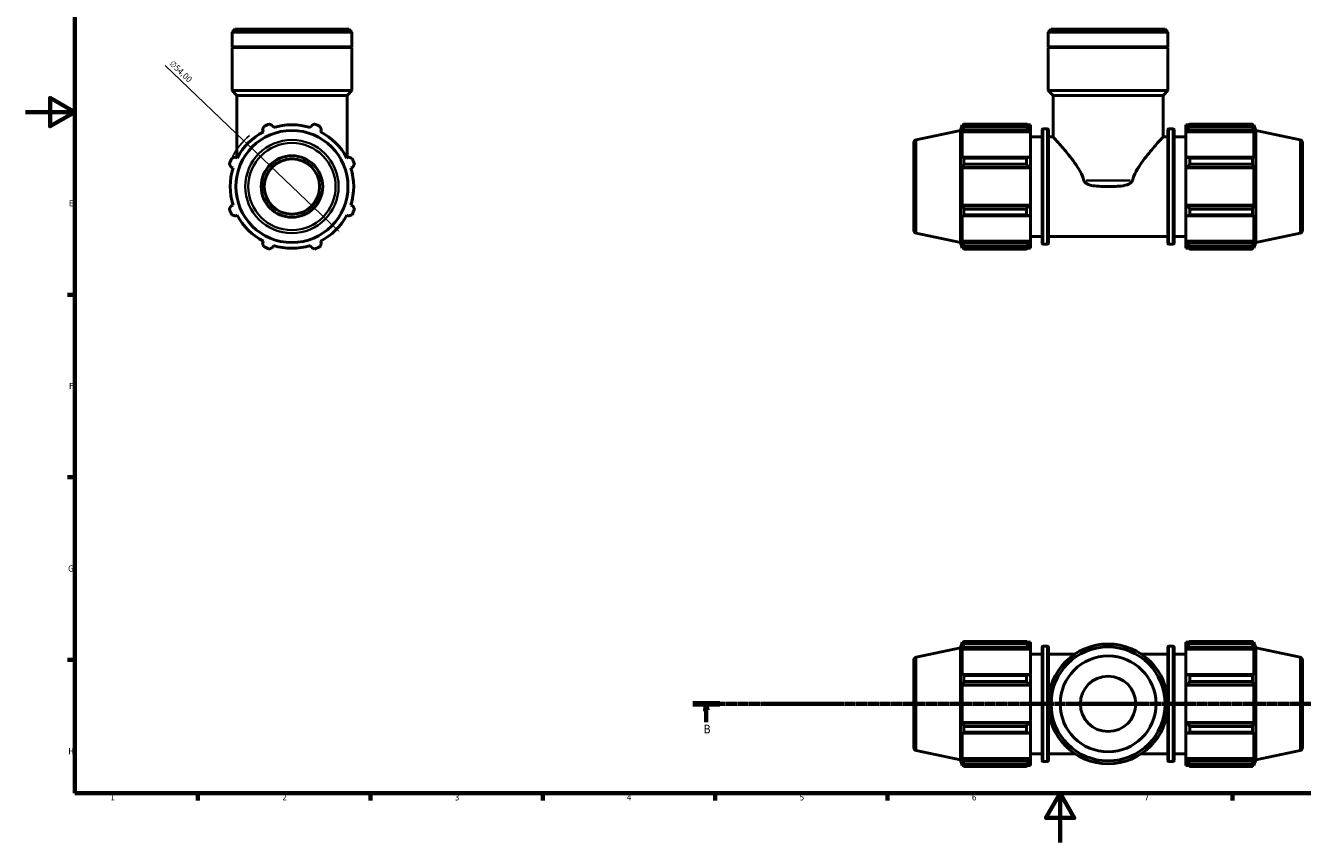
# Model space of a CAD drawing. Header units: millimetres. Extents: x 0 to 931, y 0 to 945.
# Tile 1 of 5: x 0 to 519, y 0 to 332. Entities that reach past the tile are written whole.
import ezdxf

# ---------------------------------------------------------------- set-up
doc = ezdxf.new("R2010")
doc.units = ezdxf.units.MM
doc.linetypes.add('CHAIN', pattern=[0.7087, 0.4724, -0.0591, 0.1181, -0.0591])
for name, color, linetype, lineweight in [('Border (ISO)', 7, 'Continuous', 70), ('Dimension (ISO)', 7, 'Continuous', 25), ('Section Line (ISO)', 7, 'CHAIN', 70), ('Visible (ISO)', 7, 'Continuous', 50), ('Visible Narrow (ISO)', 7, 'Continuous', 35)]:
    doc.layers.add(name, color=color, linetype=linetype, lineweight=lineweight)
doc.styles.add('Label Text (ISO)', font='tahoma.ttf')
doc.styles.add('Note Text (ISO)', font='tahoma.ttf')
doc.dimstyles.new('Default (ISO)', dxfattribs={"dimtxt": 2.5, "dimasz": 2.5, "dimexe": 3.175, "dimexo": 0, "dimgap": 0.762, "dimtad": 1, "dimrnd": 1e-08, "dimzin": 0, "dimtxsty": 'Note Text (ISO)', "dimcen": 0.09, "dimdle": 10, "dimclrd": 256, "dimclre": 256, "dimclrt": 256, "dimazin": 0, "dimtfac": 1.40208, "dimtmove": 0, "dimatfit": 3, "dimfxl": 1, "dimtolj": 1, "dimtzin": 0, "dimlwd": -1, "dimlwe": -1, "dimarcsym": 0})

# ---------------------------------------------------------------- blocks, each defined once
blk = doc.blocks.new('Borders Default Border')
at = {"layer": 'Border (ISO)'}
for p, q in [((20, 222.75), (17.1, 222.75)), ((20, 148.5), (17.1, 148.5)), ((20, 74.25), (17.1, 74.25)), ((70.08, 20), (70.08, 17.1)), ((140.17, 20), (140.17, 17.1)), ((210.25, 20), (210.25, 17.1)), ((280.33, 20), (280.33, 17.1)), ((350.42, 20), (350.42, 17.1)), ((490.58, 20), (490.58, 17.1))]:
    blk.add_line(p, q, dxfattribs=at)
at = {"layer": 'Border (ISO)', "flags": 128}
for points in [[(20, 20), (20, 574), (821, 574), (821, 20), (20, 20)], [(0, 297), (20, 297), (10, 302.77), (10, 291.23), (20, 297)], [(420.5, 0), (420.5, 20), (414.73, 10), (426.27, 10), (420.5, 20)]]:
    blk.add_lwpolyline(points, dxfattribs=at)
at = {"layer": 'Border (ISO)', "color": 232, "true_color": 0xca0064, "char_height": 2.5, "attachment_point": 7, "style": 'Note Text (ISO)'}
for s, insert in [('E', (17.64, 258.63)), ('F', (17.7, 184.38)), ('G', (17.31, 110.08)), ('H', (17.44, 35.88)), ('1', (34.48, 17.1)), ('2', (104.37, 17.1)), ('3', (174.43, 17.05)), ('4', (244.42, 17.1)), ('5', (314.64, 17.05)), ('6', (384.66, 17.05)), ('7', (454.77, 17.1))]:
    blk.add_mtext(s, dxfattribs=dict(at, insert=insert))
blk = doc.blocks.new('2dTransSection0')
at = {"layer": 'Section Line (ISO)', "linetype": 'CHAIN'}
blk.add_line((271.24, 56.35), (729.28, 56.35), dxfattribs=at)
at = {"layer": 'Section Line (ISO)', "linetype": 'Continuous', "lineweight": 140}
for p, q in [((271.24, 56.35), (282.2, 56.35)), ((718.32, 56.35), (729.28, 56.35))]:
    blk.add_line(p, q, dxfattribs=at)
at = {"layer": 'Section Line (ISO)', "linetype": 'Continuous'}
for p, q in [((276.72, 56.35), (276.22, 53.85)), ((276.22, 53.85), (277.22, 53.85)), ((276.72, 53.85), (276.72, 56.35)), ((277.22, 53.85), (276.72, 56.35)), ((276.72, 48.93), (276.72, 53.85)), ((723.8, 56.35), (723.3, 53.85)), ((723.3, 53.85), (724.3, 53.85)), ((723.8, 53.85), (723.8, 56.35)), ((724.3, 53.85), (723.8, 56.35)), ((723.8, 48.93), (723.8, 53.85))]:
    blk.add_line(p, q, dxfattribs=at)
at = {"layer": 'Section Line (ISO)', "linetype": 'Continuous', "flags": 128}
for points in [[(277.22, 53.85), (276.72, 56.35), (276.22, 53.85), (277.22, 53.85)], [(724.3, 53.85), (723.8, 56.35), (723.3, 53.85), (724.3, 53.85)]]:
    blk.add_lwpolyline(points, dxfattribs=at)
at = {"layer": 'Section Line (ISO)'}
for points in [[(277.22, 53.85), (276.72, 56.35), (276.22, 53.85), (277.22, 53.85)], [(724.3, 53.85), (723.8, 56.35), (723.3, 53.85), (724.3, 53.85)]]:
    blk.add_solid(points, dxfattribs=at)
at = {"layer": 'Section Line (ISO)', "char_height": 3.5, "attachment_point": 7, "style": 'Label Text (ISO)'}
for insert in [(275.66, 44.35), (722.73, 44.35)]:
    blk.add_mtext('B', dxfattribs=dict(at, insert=insert))
blk = doc.blocks.new('*D14')
at = {"layer": 'Defpoints', "color": 0, "transparency": 16777216}
for p in [(88.75, 285.36), (127.82, 248.08)]:
    blk.add_point(p, dxfattribs=at)
at = {"layer": 'Dimension (ISO)', "transparency": 16777216}
for p, q in [((88.75, 285.36), (56.76, 315.87)), ((126.01, 249.81), (90.55, 283.63))]:
    blk.add_line(p, q, dxfattribs=at)
blk.add_arc((108.28, 266.72), 27, 129.6098, 154.792, dxfattribs=at)
for points in [[(90.84, 283.93), (90.27, 283.33), (88.75, 285.36)], [(126.3, 250.11), (125.72, 249.51), (127.82, 248.08)]]:
    blk.add_solid(points, dxfattribs=at)
at = {"layer": 'Dimension (ISO)', "color": 232, "true_color": 0xca0064, "transparency": 16777216, "insert": (60.05, 318.22), "char_height": 2.5, "attachment_point": 1, "rotation": 316.3473, "style": 'Note Text (ISO)'}
blk.add_mtext('\\A1;∅54,00', dxfattribs=at)

msp = doc.modelspace()

# ---------------------------------------------------------------- linework, layer by layer
at = {"layer": 'Visible (ISO)'}
for p, q in [((85.105, 330.719), (83.936, 329.551)), ((83.936, 323.519), (83.936, 329.551)), ((132.626, 329.551), (83.936, 329.551)), ((85.105, 330.719), (131.458, 330.719)), ((131.458, 330.719), (132.626, 329.551)), ((132.626, 323.519), (132.626, 329.551)), ((416.855, 330.719), (415.686, 329.551)), ((415.686, 323.519), (415.686, 329.551)), ((464.376, 329.551), (415.686, 329.551)), ((416.855, 330.719), (463.208, 330.719)), ((463.208, 330.719), (464.376, 329.551)), ((464.376, 323.519), (464.376, 329.551)), ((132.626, 323.519), (83.936, 323.519)), ((84.236, 323.219), (83.936, 323.519)), ((132.626, 323.219), (83.936, 323.219)), ((83.936, 305.719), (83.936, 323.219)), ((132.326, 323.219), (132.626, 323.519)), ((132.626, 305.719), (132.626, 323.219)), ((464.376, 323.519), (415.686, 323.519)), ((415.986, 323.219), (415.686, 323.519)), ((464.376, 323.219), (415.686, 323.219)), ((415.686, 305.719), (415.686, 323.219)), ((464.076, 323.219), (464.376, 323.519)), ((464.376, 305.719), (464.376, 323.219)), ((132.626, 305.719), (83.936, 305.719)), ((85.884, 303.772), (83.936, 305.719)), ((130.679, 303.772), (85.884, 303.772)), ((85.884, 278.379), (85.884, 303.772)), ((130.679, 303.772), (132.626, 305.719)), ((130.679, 278.379), (130.679, 303.772)), ((464.376, 305.719), (415.686, 305.719)), ((417.634, 303.772), (415.686, 305.719)), ((462.429, 303.772), (417.634, 303.772)), ((417.634, 286.969), (417.634, 303.772)), ((462.429, 303.772), (464.376, 305.719)), ((462.429, 286.969), (462.429, 303.772)), ((100.731, 290.667), (100.487, 291.44)), ((116.076, 291.44), (115.832, 290.667)), ((379.991, 289.5), (380.748, 291.829)), ((380.748, 291.829), (380.748, 290.667)), ((380.748, 291.829), (381.209, 291.829)), ((381.011, 291.44), (380.748, 290.667)), ((381.362, 292.125), (406.811, 292.125)), ((381.362, 291.148), (381.362, 292.125)), ((406.811, 291.148), (381.362, 291.148)), ((406.811, 291.148), (406.811, 292.125)), ((407.282, 291.829), (408.431, 291.829)), ((408.431, 290.925), (407.891, 291.44)), ((408.431, 290.925), (408.431, 291.829)), ((408.431, 290.925), (408.431, 289.232)), ((471.631, 291.829), (471.631, 290.925)), ((471.631, 291.829), (472.781, 291.829)), ((472.171, 291.44), (471.631, 290.925)), ((471.631, 289.232), (471.631, 290.925)), ((473.251, 292.125), (473.251, 291.148)), ((473.251, 292.125), (498.7, 292.125)), ((498.7, 291.148), (473.251, 291.148)), ((498.7, 291.148), (498.7, 292.125)), ((498.853, 291.829), (499.314, 291.829)), ((499.314, 290.667), (499.051, 291.44)), ((499.314, 290.667), (499.314, 291.829)), ((500.071, 289.5), (499.314, 291.829)), ((96.313, 289.711), (96.687, 288.992)), ((119.876, 288.992), (120.25, 289.711)), ((362.021, 285.68), (379.991, 289.5)), ((379.991, 243.939), (379.991, 289.5)), ((380.748, 288.992), (381.011, 289.711)), ((380.748, 288.992), (380.748, 278.314)), ((408.431, 288.992), (380.748, 288.992)), ((381.011, 289.711), (407.891, 289.711)), ((407.891, 289.711), (408.431, 289.232)), ((408.431, 289.232), (408.431, 288.992)), ((408.431, 278.439), (408.431, 288.992)), ((408.431, 286.969), (413.171, 286.969)), ((413.171, 243.729), (413.171, 289.709)), ((413.671, 290.209), (415.305, 290.209)), ((415.805, 289.709), (415.805, 243.729)), ((415.805, 286.969), (417.634, 286.969)), ((462.429, 286.969), (464.258, 286.969)), ((464.258, 243.729), (464.258, 289.709)), ((464.758, 290.209), (466.391, 290.209)), ((466.891, 289.709), (466.891, 243.729)), ((466.891, 286.969), (471.631, 286.969)), ((471.631, 289.232), (472.171, 289.711)), ((471.631, 288.992), (471.631, 289.232)), ((471.631, 288.992), (471.631, 278.439)), ((471.631, 288.992), (499.314, 288.992)), ((472.171, 289.711), (499.051, 289.711)), ((499.051, 289.711), (499.314, 288.992)), ((499.314, 278.314), (499.314, 288.992)), ((500.071, 243.939), (500.071, 289.5)), ((518.041, 285.68), (500.071, 289.5)), ((361.031, 284.457), (361.031, 248.982)), ((519.031, 284.457), (519.031, 248.982)), ((86.009, 278.314), (85.29, 278.688)), ((131.273, 278.688), (130.554, 278.314)), ((381.011, 278.688), (380.748, 278.314)), ((407.891, 278.688), (381.011, 278.688)), ((381.362, 275.862), (381.362, 278.219)), ((381.362, 278.219), (406.811, 278.219)), ((406.811, 275.862), (381.362, 275.862)), ((406.811, 275.862), (406.811, 278.219)), ((408.431, 278.439), (407.891, 278.688)), ((408.431, 278.439), (408.431, 274.351)), ((472.171, 278.688), (471.631, 278.439)), ((471.631, 274.351), (471.631, 278.439)), ((499.051, 278.688), (472.171, 278.688)), ((473.251, 278.219), (473.251, 275.862)), ((473.251, 278.219), (498.7, 278.219)), ((498.7, 275.862), (473.251, 275.862)), ((498.7, 275.862), (498.7, 278.219)), ((499.314, 278.314), (499.051, 278.688)), ((83.561, 274.514), (84.334, 274.27)), ((132.229, 274.27), (133.002, 274.514)), ((380.748, 274.27), (381.011, 274.514)), ((408.431, 274.27), (380.748, 274.27)), ((380.748, 274.27), (380.748, 259.169)), ((381.011, 274.514), (407.891, 274.514)), ((407.891, 274.514), (408.431, 274.351)), ((408.431, 274.351), (408.431, 274.27)), ((408.431, 259.169), (408.431, 274.27)), ((471.631, 274.351), (472.171, 274.514)), ((471.631, 274.27), (471.631, 274.351)), ((471.631, 274.27), (471.631, 259.169)), ((471.631, 274.27), (499.314, 274.27)), ((472.171, 274.514), (499.051, 274.514)), ((499.051, 274.514), (499.314, 274.27)), ((499.314, 259.169), (499.314, 274.27)), ((84.334, 259.169), (83.561, 258.925)), ((85.29, 254.751), (86.009, 255.125)), ((130.554, 255.125), (131.273, 254.751)), ((133.002, 258.925), (132.229, 259.169)), ((381.011, 258.925), (380.748, 259.169)), ((408.431, 259.169), (380.748, 259.169)), ((380.748, 255.125), (381.011, 254.751)), ((380.748, 255.125), (380.748, 244.447)), ((407.891, 258.925), (381.011, 258.925)), ((381.011, 254.751), (407.891, 254.751)), ((381.362, 255.22), (381.362, 257.577)), ((381.362, 257.577), (406.811, 257.577)), ((406.811, 255.22), (381.362, 255.22)), ((406.811, 255.22), (406.811, 257.577)), ((408.431, 259.088), (407.891, 258.925)), ((407.891, 254.751), (408.431, 255)), ((408.431, 259.169), (408.431, 259.088)), ((408.431, 259.088), (408.431, 255)), ((408.431, 244.447), (408.431, 255)), ((471.631, 259.088), (471.631, 259.169)), ((471.631, 259.169), (499.314, 259.169)), ((472.171, 258.925), (471.631, 259.088)), ((471.631, 255), (471.631, 259.088)), ((471.631, 255), (472.171, 254.751)), ((471.631, 255), (471.631, 244.447)), ((499.051, 258.925), (472.171, 258.925)), ((472.171, 254.751), (499.051, 254.751)), ((473.251, 257.577), (473.251, 255.22)), ((473.251, 257.577), (498.7, 257.577)), ((498.7, 255.22), (473.251, 255.22)), ((498.7, 255.22), (498.7, 257.577)), ((499.314, 259.169), (499.051, 258.925)), ((499.051, 254.751), (499.314, 255.125)), ((499.314, 244.447), (499.314, 255.125)), ((96.687, 244.447), (96.313, 243.728)), ((120.25, 243.728), (119.876, 244.447)), ((362.021, 247.759), (379.991, 243.939)), ((381.011, 243.728), (380.748, 244.447)), ((408.431, 244.447), (380.748, 244.447)), ((408.431, 244.207), (407.891, 243.728)), ((408.431, 246.469), (413.171, 246.469)), ((408.431, 244.447), (408.431, 244.207)), ((408.431, 244.207), (408.431, 242.514)), ((415.805, 246.469), (464.258, 246.469)), ((466.891, 246.469), (471.631, 246.469)), ((471.631, 244.207), (471.631, 244.447)), ((471.631, 244.447), (499.314, 244.447)), ((471.631, 242.514), (471.631, 244.207)), ((472.171, 243.728), (471.631, 244.207)), ((499.314, 244.447), (499.051, 243.728)), ((518.041, 247.759), (500.071, 243.939)), ((100.487, 241.999), (100.731, 242.772)), ((115.832, 242.772), (116.076, 241.999)), ((379.991, 243.939), (380.748, 241.609)), ((380.748, 242.772), (381.011, 241.999)), ((380.748, 242.772), (380.748, 241.609)), ((380.748, 241.609), (381.209, 241.609)), ((407.891, 243.728), (381.011, 243.728)), ((381.362, 241.314), (381.362, 242.291)), ((381.362, 242.291), (406.811, 242.291)), ((406.811, 241.314), (381.362, 241.314)), ((406.811, 241.314), (406.811, 242.291)), ((407.282, 241.609), (408.431, 241.609)), ((407.891, 241.999), (408.431, 242.514)), ((408.431, 241.609), (408.431, 242.514)), ((413.671, 243.229), (415.305, 243.229)), ((464.758, 243.229), (466.391, 243.229)), ((471.631, 242.514), (472.171, 241.999)), ((471.631, 242.514), (471.631, 241.609)), ((471.631, 241.609), (472.781, 241.609)), ((499.051, 243.728), (472.171, 243.728)), ((473.251, 242.291), (473.251, 241.314)), ((473.251, 242.291), (498.7, 242.291)), ((498.7, 241.314), (473.251, 241.314)), ((498.7, 241.314), (498.7, 242.291)), ((498.853, 241.609), (499.314, 241.609)), ((499.051, 241.999), (499.314, 242.772)), ((500.071, 243.939), (499.314, 241.609)), ((499.314, 241.609), (499.314, 242.772)), ((362.021, 75.31), (379.991, 79.13)), ((379.991, 79.13), (380.748, 81.46)), ((379.991, 33.57), (379.991, 79.13)), ((380.748, 81.46), (380.748, 80.297)), ((380.748, 81.46), (381.209, 81.46)), ((381.011, 81.07), (380.748, 80.297)), ((380.748, 78.622), (381.011, 79.341)), ((408.431, 78.622), (380.748, 78.622)), ((380.748, 78.622), (380.748, 67.944)), ((381.011, 79.341), (407.891, 79.341)), ((381.362, 80.778), (381.362, 81.755)), ((381.362, 81.755), (406.811, 81.755)), ((406.811, 80.778), (381.362, 80.778)), ((406.811, 80.778), (406.811, 81.755)), ((407.282, 81.46), (408.431, 81.46)), ((408.431, 80.555), (407.891, 81.07)), ((407.891, 79.341), (408.431, 78.862)), ((408.431, 80.555), (408.431, 81.46)), ((408.431, 80.555), (408.431, 78.862)), ((408.431, 78.862), (408.431, 78.622)), ((408.431, 68.069), (408.431, 78.622)), ((413.171, 33.36), (413.171, 79.34)), ((413.671, 79.84), (415.305, 79.84)), ((415.805, 79.34), (415.805, 58.747)), ((464.258, 58.747), (464.258, 79.34)), ((464.758, 79.84), (466.391, 79.84)), ((466.891, 79.34), (466.891, 33.36)), ((471.631, 81.46), (471.631, 80.555)), ((471.631, 81.46), (472.781, 81.46)), ((472.171, 81.07), (471.631, 80.555)), ((471.631, 78.862), (471.631, 80.555)), ((471.631, 78.862), (472.171, 79.341)), ((471.631, 78.622), (471.631, 78.862)), ((471.631, 78.622), (471.631, 68.069)), ((471.631, 78.622), (499.314, 78.622)), ((472.171, 79.341), (499.051, 79.341)), ((473.251, 81.755), (473.251, 80.778)), ((473.251, 81.755), (498.7, 81.755)), ((498.7, 80.778), (473.251, 80.778)), ((498.7, 80.778), (498.7, 81.755)), ((498.853, 81.46), (499.314, 81.46)), ((499.314, 80.297), (499.051, 81.07)), ((499.051, 79.341), (499.314, 78.622)), ((499.314, 80.297), (499.314, 81.46)), ((500.071, 79.13), (499.314, 81.46)), ((499.314, 67.944), (499.314, 78.622)), ((500.071, 33.57), (500.071, 79.13)), ((518.041, 75.31), (500.071, 79.13)), ((361.031, 74.087), (361.031, 38.612)), ((408.431, 76.6), (413.171, 76.6)), ((415.805, 76.6), (426.518, 76.6)), ((453.545, 76.6), (464.258, 76.6)), ((466.891, 76.6), (471.631, 76.6)), ((519.031, 74.087), (519.031, 38.612)), ((381.011, 68.318), (380.748, 67.944)), ((407.891, 68.318), (381.011, 68.318)), ((381.362, 65.492), (381.362, 67.849)), ((381.362, 67.849), (406.811, 67.849)), ((406.811, 65.492), (406.811, 67.849)), ((408.431, 68.069), (407.891, 68.318)), ((408.431, 68.069), (408.431, 63.982)), ((472.171, 68.318), (471.631, 68.069)), ((471.631, 63.982), (471.631, 68.069)), ((499.051, 68.318), (472.171, 68.318)), ((473.251, 67.849), (473.251, 65.492)), ((473.251, 67.849), (498.7, 67.849)), ((498.7, 65.492), (498.7, 67.849)), ((499.314, 67.944), (499.051, 68.318)), ((380.748, 63.9), (381.011, 64.144)), ((408.431, 63.9), (380.748, 63.9)), ((380.748, 63.9), (380.748, 48.799)), ((381.011, 64.144), (407.891, 64.144)), ((406.811, 65.492), (381.362, 65.492)), ((407.891, 64.144), (408.431, 63.982)), ((408.431, 63.982), (408.431, 63.9)), ((408.431, 48.799), (408.431, 63.9)), ((471.631, 63.982), (472.171, 64.144)), ((471.631, 63.9), (471.631, 63.982)), ((471.631, 63.9), (471.631, 48.799)), ((471.631, 63.9), (499.314, 63.9)), ((472.171, 64.144), (499.051, 64.144)), ((498.7, 65.492), (473.251, 65.492)), ((499.051, 64.144), (499.314, 63.9)), ((499.314, 48.799), (499.314, 63.9)), ((415.805, 53.952), (415.805, 33.36)), ((464.258, 33.36), (464.258, 53.952)), ((381.011, 48.555), (380.748, 48.799)), ((408.431, 48.799), (380.748, 48.799)), ((407.891, 48.555), (381.011, 48.555)), ((381.362, 47.207), (406.811, 47.207)), ((381.362, 44.85), (381.362, 47.207)), ((406.811, 44.85), (406.811, 47.207)), ((408.431, 48.718), (407.891, 48.555)), ((408.431, 48.799), (408.431, 48.718)), ((408.431, 48.718), (408.431, 44.63)), ((471.631, 48.718), (471.631, 48.799)), ((471.631, 48.799), (499.314, 48.799)), ((471.631, 44.63), (471.631, 48.718)), ((472.171, 48.555), (471.631, 48.718)), ((499.051, 48.555), (472.171, 48.555)), ((473.251, 47.207), (473.251, 44.85)), ((473.251, 47.207), (498.7, 47.207)), ((498.7, 44.85), (498.7, 47.207)), ((499.314, 48.799), (499.051, 48.555)), ((380.748, 44.755), (380.748, 34.077)), ((380.748, 44.755), (381.011, 44.381)), ((381.011, 44.381), (407.891, 44.381)), ((406.811, 44.85), (381.362, 44.85)), ((407.891, 44.381), (408.431, 44.63)), ((408.431, 34.077), (408.431, 44.63)), ((471.631, 44.63), (471.631, 34.077)), ((471.631, 44.63), (472.171, 44.381)), ((472.171, 44.381), (499.051, 44.381)), ((498.7, 44.85), (473.251, 44.85)), ((499.051, 44.381), (499.314, 44.755)), ((499.314, 34.077), (499.314, 44.755)), ((362.021, 37.389), (379.991, 33.57)), ((518.041, 37.389), (500.071, 33.57)), ((379.991, 33.57), (380.748, 31.24)), ((381.011, 33.358), (380.748, 34.077)), ((408.431, 34.077), (380.748, 34.077)), ((380.748, 32.402), (381.011, 31.629)), ((380.748, 32.402), (380.748, 31.24)), ((380.748, 31.24), (381.209, 31.24)), ((407.891, 33.358), (381.011, 33.358)), ((381.362, 30.945), (381.362, 31.921)), ((381.362, 31.921), (406.811, 31.921)), ((406.811, 30.945), (406.811, 31.921)), ((407.282, 31.24), (408.431, 31.24)), ((408.431, 33.837), (407.891, 33.358)), ((407.891, 31.629), (408.431, 32.144)), ((408.431, 36.1), (413.171, 36.1)), ((408.431, 34.077), (408.431, 33.837)), ((408.431, 33.837), (408.431, 32.144)), ((408.431, 31.24), (408.431, 32.144)), ((413.671, 32.86), (415.305, 32.86)), ((415.805, 36.1), (426.518, 36.1)), ((453.545, 36.1), (464.258, 36.1)), ((464.758, 32.86), (466.391, 32.86)), ((466.891, 36.1), (471.631, 36.1)), ((471.631, 33.837), (471.631, 34.077)), ((471.631, 34.077), (499.314, 34.077)), ((471.631, 32.144), (471.631, 33.837)), ((472.171, 33.358), (471.631, 33.837)), ((471.631, 32.144), (471.631, 31.24)), ((471.631, 32.144), (472.171, 31.629)), ((471.631, 31.24), (472.781, 31.24)), ((499.051, 33.358), (472.171, 33.358)), ((473.251, 31.921), (473.251, 30.945)), ((473.251, 31.921), (498.7, 31.921)), ((498.7, 30.945), (498.7, 31.921)), ((498.853, 31.24), (499.314, 31.24)), ((499.314, 34.077), (499.051, 33.358)), ((499.051, 31.629), (499.314, 32.402)), ((500.071, 33.57), (499.314, 31.24)), ((499.314, 31.24), (499.314, 32.402)), ((406.811, 30.945), (381.362, 30.945)), ((498.7, 30.945), (473.251, 30.945))]:
    msp.add_line(p, q, dxfattribs=at)
for centre, radius in [((108.281, 266.719), 22.78), ((108.281, 266.719), 12.5), ((108.281, 266.719), 11.25), ((440.031, 56.35), 24.345), ((440.031, 56.35), 23.176), ((440.031, 56.35), 19.476), ((440.031, 56.35), 11.25)]:
    msp.add_circle(centre, radius, dxfattribs=at)
for centre, radius, start, end in [((108.281, 266.719), 27, 109.79198, 115.20802), ((108.281, 266.719), 25.11, 72.5, 107.5), ((108.281, 266.719), 27, 64.79198, 70.20802), ((108.281, 266.719), 25.11, 117.5, 152.5), ((108.281, 266.719), 25.11, 27.5, 62.5), ((362.281, 284.457), 1.25, 102, 180), ((413.671, 289.709), 0.5, 90, 180), ((415.305, 289.709), 0.5, 0, 90), ((464.758, 289.709), 0.5, 90, 180), ((466.391, 289.709), 0.5, 0, 90), ((517.781, 284.457), 1.25, 0, 78), ((108.281, 266.719), 27, 154.79198, 160.20802), ((108.281, 266.719), 27, 19.79198, 25.20802), ((108.281, 266.719), 25.11, 162.5, 197.5), ((108.281, 266.719), 25.11, 342.5, 17.5), ((108.281, 266.719), 27, 199.79198, 205.20802), ((108.281, 266.719), 25.11, 207.5, 242.5), ((108.281, 266.719), 25.11, 297.5, 332.5), ((108.281, 266.719), 27, 334.79198, 340.20802), ((362.281, 248.982), 1.25, 180, 258), ((517.781, 248.982), 1.25, 282, 0), ((108.281, 266.719), 27, 244.79198, 250.20802), ((108.281, 266.719), 25.11, 252.5, 287.5), ((108.281, 266.719), 27, 289.79198, 295.20802), ((413.671, 243.729), 0.5, 180, 270), ((415.305, 243.729), 0.5, 270, 0), ((464.758, 243.729), 0.5, 180, 270), ((466.391, 243.729), 0.5, 270, 0), ((413.671, 79.34), 0.5, 90, 180), ((415.305, 79.34), 0.5, 0, 90), ((464.758, 79.34), 0.5, 90, 180), ((466.391, 79.34), 0.5, 0, 90), ((362.281, 74.087), 1.25, 102, 180), ((517.781, 74.087), 1.25, 0, 78), ((362.281, 38.612), 1.25, 180, 258), ((517.781, 38.612), 1.25, 282, 0), ((413.671, 33.36), 0.5, 180, 270), ((415.305, 33.36), 0.5, 270, 0), ((464.758, 33.36), 0.5, 180, 270), ((466.391, 33.36), 0.5, 270, 0)]:
    msp.add_arc(centre, radius, start, end, dxfattribs=at)
for points, weights in [([(96.313, 289.711), (96.543, 290.415), (96.782, 291.148)], [1.00286697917, 1.00184146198, 1]), ([(99.139, 292.125), (99.827, 291.775), (100.487, 291.44)], [1, 1.00184146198, 1.00286697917]), ([(116.076, 291.44), (116.736, 291.775), (117.424, 292.125)], [1.00286697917, 1.00184146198, 1]), ([(119.781, 291.148), (120.02, 290.415), (120.25, 289.711)], [1, 1.00184146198, 1.00286697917]), ([(381.011, 291.44), (381.18, 291.775), (381.362, 292.125)], [1.00286697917, 1.00184146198, 1]), ([(381.362, 291.148), (381.18, 290.415), (381.011, 289.711)], [1, 1.00184146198, 1.00286697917]), ([(407.891, 291.44), (407.373, 291.775), (406.811, 292.125)], [1.00632819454, 1.01211458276, 1.01710327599]), ([(406.811, 291.148), (407.373, 290.415), (407.891, 289.711)], [1.01710327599, 1.01211458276, 1.00632819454]), ([(473.251, 292.125), (472.69, 291.775), (472.171, 291.44)], [1.01710327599, 1.01211458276, 1.00632819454]), ([(472.171, 289.711), (472.69, 290.415), (473.251, 291.148)], [1.00632819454, 1.01211458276, 1.01710327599]), ([(498.7, 292.125), (498.883, 291.775), (499.051, 291.44)], [1, 1.00184146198, 1.00286697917]), ([(499.051, 289.711), (498.883, 290.415), (498.7, 291.148)], [1.00286697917, 1.00184146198, 1]), ([(83.561, 274.514), (83.226, 275.174), (82.876, 275.862)], [1.00286697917, 1.00184146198, 1]), ([(83.853, 278.219), (84.586, 278.458), (85.29, 278.688)], [1, 1.00184146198, 1.00286697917]), ([(131.273, 278.688), (131.977, 278.458), (132.71, 278.219)], [1.00286697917, 1.00184146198, 1]), ([(133.686, 275.862), (133.337, 275.174), (133.002, 274.514)], [1, 1.00184146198, 1.00286697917]), ([(381.011, 278.688), (381.18, 278.458), (381.362, 278.219)], [1.00286697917, 1.00184146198, 1]), ([(381.362, 275.862), (381.18, 275.174), (381.011, 274.514)], [1, 1.00184146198, 1.00286697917]), ([(407.891, 278.688), (407.373, 278.458), (406.811, 278.219)], [1.00632819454, 1.01211458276, 1.01710327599]), ([(406.811, 275.862), (407.373, 275.174), (407.891, 274.514)], [1.01710327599, 1.01211458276, 1.00632819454]), ([(473.251, 278.219), (472.69, 278.458), (472.171, 278.688)], [1.01710327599, 1.01211458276, 1.00632819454]), ([(472.171, 274.514), (472.69, 275.174), (473.251, 275.862)], [1.00632819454, 1.01211458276, 1.01710327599]), ([(498.7, 278.219), (498.883, 278.458), (499.051, 278.688)], [1, 1.00184146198, 1.00286697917]), ([(499.051, 274.514), (498.883, 275.174), (498.7, 275.862)], [1.00286697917, 1.00184146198, 1]), ([(82.876, 257.577), (83.226, 258.265), (83.561, 258.925)], [1, 1.00184146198, 1.00286697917]), ([(85.29, 254.751), (84.586, 254.981), (83.853, 255.22)], [1.00286697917, 1.00184146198, 1]), ([(132.71, 255.22), (131.977, 254.981), (131.273, 254.751)], [1, 1.00184146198, 1.00286697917]), ([(133.002, 258.925), (133.337, 258.265), (133.686, 257.577)], [1.00286697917, 1.00184146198, 1]), ([(381.011, 258.925), (381.18, 258.265), (381.362, 257.577)], [1.00286697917, 1.00184146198, 1]), ([(381.362, 255.22), (381.18, 254.981), (381.011, 254.751)], [1, 1.00184146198, 1.00286697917]), ([(407.891, 258.925), (407.373, 258.265), (406.811, 257.577)], [1.00632819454, 1.01211458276, 1.01710327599]), ([(406.811, 255.22), (407.373, 254.981), (407.891, 254.751)], [1.01710327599, 1.01211458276, 1.00632819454]), ([(473.251, 257.577), (472.69, 258.265), (472.171, 258.925)], [1.01710327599, 1.01211458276, 1.00632819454]), ([(472.171, 254.751), (472.69, 254.981), (473.251, 255.22)], [1.00632819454, 1.01211458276, 1.01710327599]), ([(498.7, 257.577), (498.883, 258.265), (499.051, 258.925)], [1, 1.00184146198, 1.00286697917]), ([(499.051, 254.751), (498.883, 254.981), (498.7, 255.22)], [1.00286697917, 1.00184146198, 1]), ([(96.782, 242.291), (96.543, 243.024), (96.313, 243.728)], [1, 1.00184146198, 1.00286697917]), ([(100.487, 241.999), (99.827, 241.664), (99.139, 241.314)], [1.00286697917, 1.00184146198, 1]), ([(117.424, 241.314), (116.736, 241.664), (116.076, 241.999)], [1, 1.00184146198, 1.00286697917]), ([(120.25, 243.728), (120.02, 243.024), (119.781, 242.291)], [1.00286697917, 1.00184146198, 1]), ([(381.011, 243.728), (381.18, 243.024), (381.362, 242.291)], [1.00286697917, 1.00184146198, 1]), ([(381.362, 241.314), (381.18, 241.664), (381.011, 241.999)], [1, 1.00184146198, 1.00286697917]), ([(407.891, 243.728), (407.373, 243.024), (406.811, 242.291)], [1.00632819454, 1.01211458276, 1.01710327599]), ([(406.811, 241.314), (407.373, 241.664), (407.891, 241.999)], [1.01710327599, 1.01211458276, 1.00632819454]), ([(473.251, 242.291), (472.69, 243.024), (472.171, 243.728)], [1.01710327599, 1.01211458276, 1.00632819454]), ([(472.171, 241.999), (472.69, 241.664), (473.251, 241.314)], [1.00632819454, 1.01211458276, 1.01710327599]), ([(498.7, 242.291), (498.883, 243.024), (499.051, 243.728)], [1, 1.00184146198, 1.00286697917]), ([(499.051, 241.999), (498.883, 241.664), (498.7, 241.314)], [1.00286697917, 1.00184146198, 1]), ([(381.011, 81.07), (381.18, 81.405), (381.362, 81.755)], [1.00286697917, 1.00184146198, 1]), ([(381.362, 80.778), (381.18, 80.045), (381.011, 79.341)], [1, 1.00184146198, 1.00286697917]), ([(407.891, 81.07), (407.373, 81.405), (406.811, 81.755)], [1.00632819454, 1.01211458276, 1.01710327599]), ([(406.811, 80.778), (407.373, 80.045), (407.891, 79.341)], [1.01710327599, 1.01211458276, 1.00632819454]), ([(473.251, 81.755), (472.69, 81.405), (472.171, 81.07)], [1.01710327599, 1.01211458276, 1.00632819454]), ([(472.171, 79.341), (472.69, 80.045), (473.251, 80.778)], [1.00632819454, 1.01211458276, 1.01710327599]), ([(498.7, 81.755), (498.883, 81.405), (499.051, 81.07)], [1, 1.00184146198, 1.00286697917]), ([(499.051, 79.341), (498.883, 80.045), (498.7, 80.778)], [1.00286697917, 1.00184146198, 1]), ([(381.011, 68.318), (381.18, 68.088), (381.362, 67.849)], [1.00286697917, 1.00184146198, 1]), ([(407.891, 68.318), (407.373, 68.088), (406.811, 67.849)], [1.00632819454, 1.01211458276, 1.01710327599]), ([(473.251, 67.849), (472.69, 68.088), (472.171, 68.318)], [1.01710327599, 1.01211458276, 1.00632819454]), ([(498.7, 67.849), (498.883, 68.088), (499.051, 68.318)], [1, 1.00184146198, 1.00286697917]), ([(381.362, 65.492), (381.18, 64.804), (381.011, 64.144)], [1, 1.00184146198, 1.00286697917]), ([(406.811, 65.492), (407.373, 64.804), (407.891, 64.144)], [1.01710327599, 1.01211458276, 1.00632819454]), ([(472.171, 64.144), (472.69, 64.804), (473.251, 65.492)], [1.00632819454, 1.01211458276, 1.01710327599]), ([(499.051, 64.144), (498.883, 64.804), (498.7, 65.492)], [1.00286697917, 1.00184146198, 1]), ([(381.011, 48.555), (381.18, 47.895), (381.362, 47.207)], [1.00286697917, 1.00184146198, 1]), ([(407.891, 48.555), (407.373, 47.895), (406.811, 47.207)], [1.00632819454, 1.01211458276, 1.01710327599]), ([(473.251, 47.207), (472.69, 47.895), (472.171, 48.555)], [1.01710327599, 1.01211458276, 1.00632819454]), ([(498.7, 47.207), (498.883, 47.895), (499.051, 48.555)], [1, 1.00184146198, 1.00286697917]), ([(381.362, 44.85), (381.18, 44.611), (381.011, 44.381)], [1, 1.00184146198, 1.00286697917]), ([(406.811, 44.85), (407.373, 44.611), (407.891, 44.381)], [1.01710327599, 1.01211458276, 1.00632819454]), ([(472.171, 44.381), (472.69, 44.611), (473.251, 44.85)], [1.00632819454, 1.01211458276, 1.01710327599]), ([(499.051, 44.381), (498.883, 44.611), (498.7, 44.85)], [1.00286697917, 1.00184146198, 1]), ([(381.011, 33.358), (381.18, 32.654), (381.362, 31.921)], [1.00286697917, 1.00184146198, 1]), ([(381.362, 30.945), (381.18, 31.294), (381.011, 31.629)], [1, 1.00184146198, 1.00286697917]), ([(407.891, 33.358), (407.373, 32.654), (406.811, 31.921)], [1.00632819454, 1.01211458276, 1.01710327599]), ([(406.811, 30.945), (407.373, 31.294), (407.891, 31.629)], [1.01710327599, 1.01211458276, 1.00632819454]), ([(473.251, 31.921), (472.69, 32.654), (472.171, 33.358)], [1.01710327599, 1.01211458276, 1.00632819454]), ([(472.171, 31.629), (472.69, 31.294), (473.251, 30.945)], [1.00632819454, 1.01211458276, 1.01710327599]), ([(498.7, 31.921), (498.883, 32.654), (499.051, 33.358)], [1, 1.00184146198, 1.00286697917]), ([(499.051, 31.629), (498.883, 31.294), (498.7, 30.945)], [1.00286697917, 1.00184146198, 1])]:
    msp.add_rational_spline(points, weights, degree=2, dxfattribs=at)
for points, knots in [([(417.634, 286.969), (417.634, 286.969), (417.761, 286.829), (418.265, 286.27), (418.641, 285.851), (419.591, 284.783), (420.165, 284.133), (421.428, 282.677), (422.116, 281.871), (423.557, 280.138), (424.368, 279.138), (426.009, 276.991), (426.84, 275.845), (428.372, 273.444), (429.072, 272.194), (429.812, 270.34), (429.997, 269.786), (430.14, 269.219)], [3.4121657, 3.4121657, 3.4121657, 3.4121657, 3.8221101, 3.8221101, 4.2320545, 4.2320545, 4.6419989, 4.6419989, 5.0519433, 5.0519433, 5.4950403, 5.4950403, 5.9381374, 5.9381374, 6.3812344, 6.3812344, 6.5645442, 6.5645442, 6.5645442, 6.5645442]), ([(449.922, 269.219), (450.065, 269.786), (450.251, 270.34), (450.991, 272.194), (451.691, 273.444), (453.222, 275.845), (454.053, 276.991), (455.694, 279.138), (456.505, 280.138), (457.946, 281.871), (458.635, 282.677), (459.898, 284.133), (460.472, 284.783), (461.421, 285.851), (461.798, 286.27), (462.301, 286.829), (462.429, 286.969), (462.429, 286.969)], [7.0841188, 7.0841188, 7.0841188, 7.0841188, 7.2674285, 7.2674285, 7.7105256, 7.7105256, 8.1536226, 8.1536226, 8.5967197, 8.5967197, 9.006664, 9.006664, 9.4166084, 9.4166084, 9.8265528, 9.8265528, 10.2364972, 10.2364972, 10.2364972, 10.2364972]), ([(430.14, 269.219), (430.174, 269.087), (430.227, 268.96), (430.371, 268.709), (430.464, 268.586), (430.782, 268.241), (431.078, 268.012), (432.245, 267.394), (433.179, 267.177), (434.886, 266.898), (435.921, 266.824), (437.65, 266.765), (438.302, 266.754), (439.399, 266.745), (439.918, 266.744), (440.932, 266.746), (441.493, 266.751), (442.782, 266.774), (443.607, 266.8), (445.55, 266.94), (446.727, 267.099), (448.12, 267.571), (448.648, 267.787), (449.323, 268.288), (449.53, 268.484), (449.793, 268.868), (449.876, 269.038), (449.922, 269.219)], [-2.6843395, -2.6843395, -2.6843395, -2.6843395, -2.6101934, -2.6101934, -2.5277032, -2.5277032, -2.3573745, -2.3573745, -2.0225119, -2.0225119, -1.6155955, -1.6155955, -1.390133, -1.390133, -1.2069024, -1.2069024, -1.0104295, -1.0104295, -0.7308531, -0.7308531, -0.3075935, -0.3075935, -0.1397241, -0.1397241, -0.056681, -0.056681, -0.0000236, -0.0000236, -0.0000236, -0.0000236])]:
    msp.add_open_spline(points, degree=3, knots=knots, dxfattribs=at)
at = {"layer": 'Visible Narrow (ISO)'}
for p, q in [((413.671, 289.92), (413.671, 243.519)), ((415.305, 243.519), (415.305, 289.92)), ((464.758, 289.92), (464.758, 243.519)), ((466.391, 243.519), (466.391, 289.92)), ((362.021, 247.992), (362.021, 285.446)), ((518.041, 247.992), (518.041, 285.446)), ((431.069, 269.219), (448.993, 269.219)), ((413.671, 79.55), (413.671, 33.149)), ((415.305, 33.149), (415.305, 79.55)), ((464.758, 79.55), (464.758, 33.149)), ((466.391, 33.149), (466.391, 79.55)), ((362.021, 37.623), (362.021, 75.077)), ((518.041, 37.623), (518.041, 75.077))]:
    msp.add_line(p, q, dxfattribs=at)
for radius in [18.96, 17.738]:
    msp.add_circle((108.281, 266.719), radius, dxfattribs=at)

# ---------------------------------------------------------------- block references
msp.add_blockref('Borders Default Border', (0, 0))
at = {"layer": 'Section Line (ISO)'}
msp.add_blockref('2dTransSection0', (0, 0), dxfattribs=at)

# ---------------------------------------------------------------- dimensions: what is measured, and where the dimension line sits
at = {"layer": 'Dimension (ISO)'}
dim = msp.add_diameter_dim_2p(p1=(127.817, 248.082), p2=(88.746, 285.357), dimstyle='Default (ISO)', override={"dimdec": 2, "dimlfac": 1, "dimtp": 0, "dimtm": 0, "dimtdec": 2, "dimatfit": 2}, dxfattribs=at)
dim.commit()
dim.dimension.update_dxf_attribs({"geometry": '*D14', "text_midpoint": (61.285, 311.556), "dimtype": 163})

doc.saveas('drawing.dxf')
